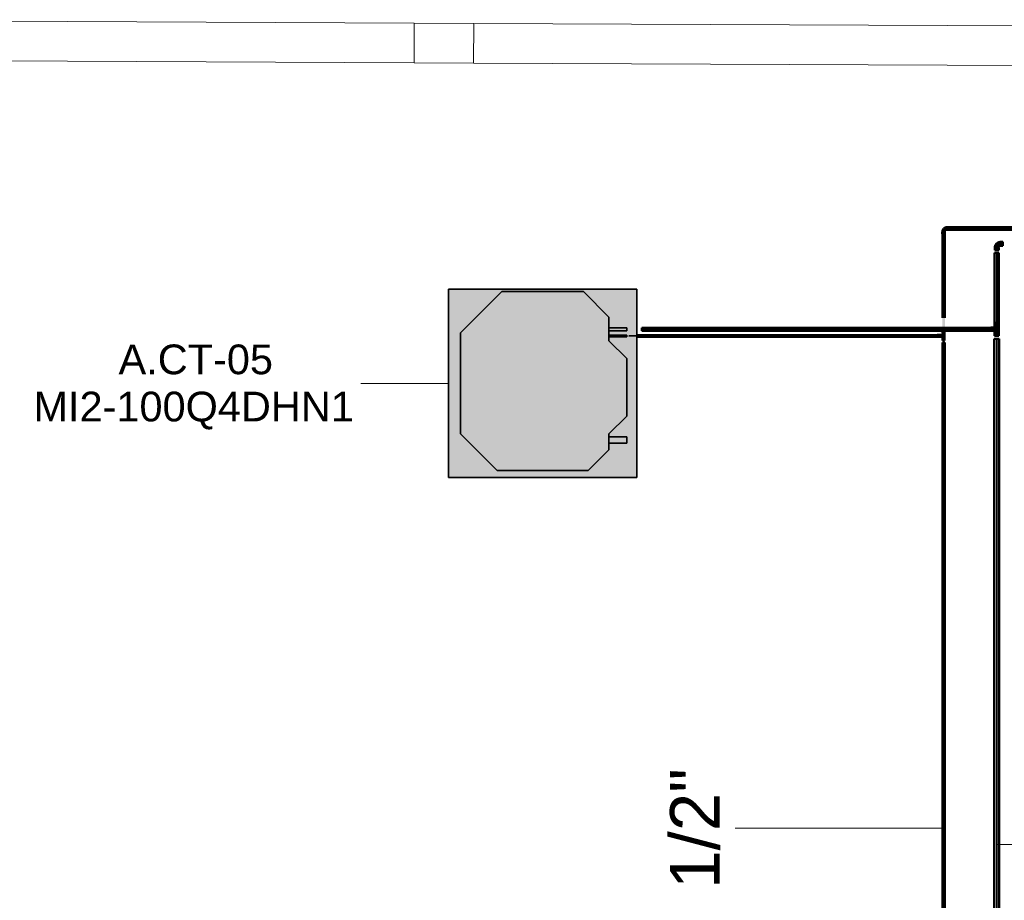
# Model space of a CAD drawing. Header units: millimetres. Extents: x -31934 to 32637, y -11608 to 10611.
# Tile 56 of 59: x 20562 to 25536, y 5817 to 10262. Entities that reach past the tile are written whole.
import ezdxf

# ---------------------------------------------------------------- set-up
doc = ezdxf.new("R2010")
doc.units = ezdxf.units.MM
doc.linetypes.add('Centro', pattern=[30, 12, -6, 6, -6])
doc.linetypes.add('Oculto 1_5', pattern=[2.2, 1.5, -0.7])
for name, color, linetype, lineweight in [('A-DETL', 90, 'Oculto 1_5', 9), ('M-EQPM', 50, 'Continuous', 35), ('M-EQPM-IDEN', 50, 'Continuous', 9), ('P-PIPE', 3, 'Continuous', 50), ('P-PIPE-CNTR', 3, 'Centro', 35), ('P-PIPE-IDEN', 2, 'Continuous', 9), ('PAREDES', 7, 'Continuous', 9), ('PEM1-Layout Terreo_dwg', 8, 'Continuous', 9), ('PILAR', 7, 'Continuous', 9)]:
    doc.layers.add(name, color=color, linetype=linetype, lineweight=lineweight)
doc.styles.add('Arial', font='arial.ttf', dxfattribs={"height": 150})
doc.styles.add('Arial_1', font='arial.ttf', dxfattribs={"height": 250})

# ---------------------------------------------------------------- blocks, each defined once
blk = doc.blocks.new('Cotovelo - Soldado - CU - Padrão-V32-PAVIMENTO TÉRREO TUBULAÇÃO FRIGORIGENA')
at = {"layer": 'P-PIPE', "lineweight": 9}
for points in [[(-31.5, 9.8), (-31.5, -9.8), (-18.3, -8.8), (-18.3, 9.8)], [(-8.8, 18.3), (-8.8, 18.1), (-9.8, 17.7), (-13.3, 11.6), (-17.7, 9), (-18.3, 8.8), (-18.3, -9), (-7.5, -6.6), (-4.4, -5.8), (5.8, 4.4), (8.8, 18.3), (-7.3, 18.3)], [(-8.8, 31.5), (-9.8, 31.5), (-8.8, 18.3), (9.8, 18.3), (8.8, 31.5), (-7.2, 31.5)]]:
    blk.add_hatch(color=160, dxfattribs=at).paths.add_polyline_path(points)
at = {"layer": 'P-PIPE', "color": 5}
for p, q in [((-18.3, 10.1), (-31.5, 10.1)), ((-31.5, 10.1), (-31.5, -10.1)), ((-31.5, 10.1), (-31.5, 9.8)), ((-18.3, -10.1), (-18.3, 10.1)), ((-10.1, 31.5), (-10.1, 18.3)), ((10.1, 31.5), (-10.1, 31.5)), ((-9.8, 31.5), (-10.1, 31.5)), ((-10.1, 18.3), (10.1, 18.3)), ((10.1, 31.5), (9.8, 31.5)), ((9.8, 18.3), (10.1, 18.3)), ((10.1, 18.3), (10.1, 31.5)), ((-31.5, -9.8), (-31.5, -10.1)), ((-31.5, -10.1), (-18.3, -10.1)), ((-18.3, -10.1), (-18.3, -9.8))]:
    blk.add_line(p, q, dxfattribs=at)
at = {"layer": 'P-PIPE', "color": 5, "flags": 128}
for points in [[(-9.5, 18.3), (-9.5, 18), (-9.6, 17.6), (-9.6, 17.3), (-9.6, 16.9), (-9.7, 16.6), (-9.8, 16.2), (-9.9, 15.9), (-10, 15.5), (-10.1, 15.2), (-10.2, 14.9), (-10.4, 14.6), (-10.5, 14.3), (-10.7, 13.9), (-10.9, 13.6), (-11.1, 13.3), (-11.3, 13.1), (-11.5, 12.8), (-11.7, 12.5), (-11.9, 12.3), (-12.2, 12), (-12.4, 11.8), (-12.7, 11.5), (-13, 11.3), (-13.3, 11.1), (-13.6, 10.9), (-13.9, 10.7), (-14.2, 10.6), (-14.5, 10.4), (-14.8, 10.3), (-15.1, 10.1), (-15.5, 10), (-15.8, 9.9), (-16.1, 9.8), (-16.5, 9.7), (-16.8, 9.7), (-17.2, 9.6), (-17.5, 9.6), (-17.9, 9.5), (-18.2, 9.5), (-18.3, 9.5)], [(-18.3, -9.5), (-17.2, -9.5), (-16.1, -9.4), (-15, -9.3), (-13.9, -9.2), (-12.8, -9), (-11.7, -8.7), (-10.6, -8.4), (-9.6, -8.1), (-8.5, -7.7), (-7.5, -7.3), (-6.5, -6.9), (-5.5, -6.4), (-4.5, -5.8), (-3.5, -5.3), (-2.6, -4.7), (-1.7, -4), (-0.8, -3.3), (0, -2.6), (0.9, -1.9), (1.7, -1.1), (2.4, -0.3), (3.1, 0.6), (3.8, 1.4), (4.5, 2.3), (5.1, 3.3), (5.7, 4.2), (6.2, 5.2), (6.7, 6.2), (7.2, 7.2), (7.6, 8.2), (8, 9.3), (8.4, 10.3), (8.7, 11.4), (8.9, 12.5), (9.1, 13.6), (9.3, 14.7), (9.4, 15.8), (9.5, 16.9), (9.5, 18), (9.5, 18.3)]]:
    blk.add_lwpolyline(points, dxfattribs=at)
blk = doc.blocks.new('PEM1-Layout Terreo_dwg-1021386-PAVIMENTO TÉRREO TUBULAÇÃO FRIGORIGENA')
at = {"layer": 'PAREDES'}
for p, q in [((111617.8, 37337.1), (115517.7, 37319.5)), ((115817.7, 37318.2), (119717.6, 37300.6)), ((111616.9, 37137.1), (115516.8, 37119.5)), ((115816.8, 37118.2), (119716.7, 37100.6))]:
    blk.add_line(p, q, dxfattribs=at)
at = {"layer": 'PILAR', "flags": 128}
blk.add_lwpolyline([(115517.7, 37319.5), (115817.7, 37318.2), (115816.8, 37118.2), (115516.8, 37119.5)], close=True, dxfattribs=at)
blk = doc.blocks.new('Midea_VRF_Indoor_4-way Cassette_MI-90_100_112_140_Q4_DHN1-D _2nd DC_ - MI2-100Q4DHN1-V4-PAVIMENTO TÉRREO TUBULAÇÃO FRIGORIGENA')
at = {"layer": 'M-EQPM', "linetype": 'Oculto 1_5', "lineweight": 9}
h = blk.add_hatch(color=256, dxfattribs=at)
h.paths.add_polyline_path([(-415, -475), (475, -475), (475, 234.6), (434.7, 235.3), (434.7, 244.2), (475, 244.2), (475, 475), (-475, 475), (-475, -475)])
h.paths.add_polyline_path([(229.6, -440.4), (-229.6, -440.4), (-415, -255), (-415, 255), (-206.4, 463.6), (206.4, 463.6), (335, 335), (335, 281.2), (425, 280.1), (425, 265.3), (335, 265.3), (335, 244.2), (425, 243.5), (425, 234.6), (335, 234.6), (335, 215), (425, 125), (425, -165), (335, -255), (335, -269), (425, -269.5), (425, -301), (335, -301), (335, -335)])
for points in [[(-229.6, -440.4), (229.6, -440.4), (335, -335), (335, -255), (425, -165), (425, 125), (335, 215), (335, 335), (206.4, 463.6), (-206.4, 463.6), (-415, 255), (-415, -255), (-391.3, -278.7)], [(335, 265.3), (425, 266.3), (425, 281.2), (335, 280.1), (335, 265.5)], [(335, 234.6), (425, 235.3), (425, 244.2), (335, 243.5), (335, 234.8)], [(335, -301), (425, -300.5), (425, -269), (335, -269.5), (335, -300.5)]]:
    blk.add_hatch(color=256, dxfattribs=at).paths.add_polyline_path(points)
at = {"layer": 'A-DETL'}
for p, q in [((425, 244), (425, 244.2)), ((425, 234.6), (425, 234.8)), ((475, 234.9), (475, 243.9)), ((475, 243.9), (475, 234.9))]:
    blk.add_line(p, q, dxfattribs=at)
at = {"layer": 'M-EQPM'}
for p, q in [((0, 475), (-475, 475)), ((-475, 475), (-475, -475)), ((-475, -475), (-475, 475)), ((-475, 475), (475, 475)), ((-206.4, 463.6), (-415, 255)), ((-415, 255), (-206.4, 463.6)), ((206.4, 463.6), (-206.4, 463.6)), ((-206.4, 463.6), (206.4, 463.6)), ((475, 475), (0, 475)), ((335, 335), (206.4, 463.6)), ((206.4, 463.6), (335, 335)), ((475, 244), (475, 475)), ((475, 475), (475, 244)), ((335, 215), (335, 335)), ((335, 335), (335, 215)), ((-415, 255), (-415, -255)), ((-415, -255), (-415, 255)), ((425, 281.2), (335, 281.2)), ((335, 265.3), (425, 265.3)), ((425, 265.3), (425, 281.2)), ((425, 244.2), (335, 244.2)), ((335, 234.6), (425, 234.6)), ((425, 125), (335, 215)), ((335, 215), (425, 125)), ((425, 234.6), (425, 244.2)), ((475, -475), (475, 234.8)), ((475, 234.8), (475, -475)), ((425, -165), (425, 125)), ((425, 125), (425, -165)), ((335, -255), (425, -165)), ((425, -165), (335, -255)), ((-415, -255), (-229.6, -440.4)), ((-229.6, -440.4), (-415, -255)), ((335, -335), (335, -255)), ((335, -255), (335, -335)), ((425, -269), (335, -269)), ((425, -301), (425, -269)), ((229.6, -440.4), (335, -335)), ((335, -335), (229.6, -440.4)), ((335, -301), (425, -301)), ((-229.6, -440.4), (229.6, -440.4)), ((229.6, -440.4), (-229.6, -440.4)), ((-475, -475), (475, -475)), ((475, -475), (-475, -475))]:
    blk.add_line(p, q, dxfattribs=at)
blk = doc.blocks.new('Bucha de redução reta - Soldada - CU - Padrão-1091370-PAVIMENTO TÉRREO TUBULAÇÃO FRIGORIGENA')
at = {"layer": 'P-PIPE', "lineweight": 9}
blk.add_hatch(color=160, dxfattribs=at).paths.add_polyline_path([(25497.7, 8688.5), (25503.7, 8690.4), (25507.2, 8694), (25508.7, 8699.5), (25506.8, 8705.5), (25503.2, 8709), (25497.7, 8710.5), (25492.2, 8709), (25490.1, 8707.1), (25494.8, 8707.4), (25497.7, 8708), (25502.5, 8706.4), (25505.3, 8703), (25506.2, 8699.5), (25504.6, 8694.7), (25501.2, 8691.8), (25497.7, 8691), (25490.4, 8691.3), (25495.5, 8688.8)])
h = blk.add_hatch(color=160, dxfattribs=at)
h.paths.add_polyline_path([(25495.6, 8691.3), (25502.2, 8692.4), (25504, 8694.3), (25502.4, 8693.3), (25499, 8691.8), (25495.5, 8691.3)])
h.paths.add_polyline_path([(25505.3, 8697.5), (25505.9, 8701.7), (25501.9, 8706.2), (25503.8, 8704.2), (25504.8, 8701.7), (25505.1, 8699)])
h.paths.add_polyline_path([(25493.7, 8706.8), (25499, 8707.4), (25495.5, 8707.7), (25493.7, 8706.7)])
at = {"layer": 'A-DETL', "color": 160, "linetype": 'Continuous'}
for radius, start, end in [(11, 135, 225), (8.49, 120, 240), (8.49, 135, 240)]:
    blk.add_arc((25497.7, 8699.5), radius, start, end, dxfattribs=at)
at = {"layer": 'P-PIPE', "color": 5}
for radius, start, end in [(11, 90, 135), (8.49, 90, 120), (11, 270, 90), (8.49, 15, 90), (8.49, 270, 90), (11, 225, 270), (8.49, 240, 270), (8.49, 240, 270), (8.49, 270, 285), (8.49, 315, 0)]:
    blk.add_arc((25497.7, 8699.5), radius, start, end, dxfattribs=at)
blk = doc.blocks.new('Cotovelo - Soldado - CU - Padrão-1091387-PAVIMENTO TÉRREO TUBULAÇÃO FRIGORIGENA')
at = {"layer": 'P-PIPE', "lineweight": 9}
for points in [[(25472, 8699.5), (25480.3, 8699.5), (25480.3, 8707.7), (25468.7, 8706.9), (25468.7, 8699.5)], [(25497.6, 8699.5), (25504.6, 8699.5), (25502.6, 8705.6), (25499.4, 8706.8), (25498.9, 8706.8), (25493.7, 8706.8), (25493, 8706.7), (25480.3, 8707.3), (25481, 8701.7), (25484, 8699.5), (25495.8, 8699.5)], [(25480.3, 8691.3), (25480.3, 8699.5), (25468.7, 8699.5), (25468.7, 8691.3), (25472, 8691.3)], [(25480.3, 8691.7), (25493.7, 8692.3), (25502.6, 8693.4), (25503.7, 8694.4), (25503.6, 8699.5), (25484, 8699.5), (25480.3, 8696.6), (25480.3, 8692)]]:
    blk.add_hatch(color=160, dxfattribs=at).paths.add_polyline_path(points)
at = {"layer": 'A-DETL', "color": 160, "linetype": 'Continuous'}
for p, q in [((25497.1, 8707.4), (25497, 8707.4)), ((25496.9, 8691.6), (25497.1, 8691.6))]:
    blk.add_line(p, q, dxfattribs=at)
at = {"layer": 'P-PIPE', "color": 5}
for p, q in [((25480.3, 8708), (25468.7, 8708)), ((25468.7, 8691), (25480.3, 8691))]:
    blk.add_line(p, q, dxfattribs=at)
at = {"layer": 'P-PIPE', "color": 5, "flags": 128}
for points in [[(25497.7, 8707.4), (25497.6, 8707.4), (25497.6, 8707.4), (25497.5, 8707.4), (25497.4, 8707.4), (25497.3, 8707.4), (25497.2, 8707.4), (25497, 8707.4), (25496.8, 8707.4), (25496.5, 8707.4), (25496.3, 8707.4), (25496, 8707.4), (25495.7, 8707.4), (25495.4, 8707.4), (25495, 8707.4), (25494.6, 8707.4), (25494.2, 8707.4), (25493.8, 8707.4), (25493.4, 8707.4), (25492.9, 8707.4), (25492.4, 8707.4), (25491.9, 8707.4), (25491.4, 8707.4), (25490.8, 8707.4), (25490.3, 8707.4), (25489.7, 8707.4), (25489.1, 8707.4), (25488.5, 8707.4), (25487.9, 8707.4), (25487.3, 8707.4), (25486.6, 8707.4), (25486, 8707.4), (25485.3, 8707.4), (25484.6, 8707.4), (25484, 8707.4), (25483.3, 8707.4), (25482.6, 8707.4), (25481.9, 8707.4), (25481.2, 8707.4), (25480.5, 8707.4), (25480.3, 8707.4)], [(25480.3, 8691.6), (25481, 8691.6), (25481.7, 8691.6), (25482.4, 8691.6), (25483.1, 8691.6), (25483.8, 8691.6), (25484.5, 8691.6), (25485.1, 8691.6), (25485.8, 8691.6), (25486.4, 8691.6), (25487.1, 8691.6), (25487.7, 8691.6), (25488.3, 8691.6), (25488.9, 8691.6), (25489.5, 8691.6), (25490.1, 8691.6), (25490.7, 8691.6), (25491.2, 8691.6), (25491.8, 8691.6), (25492.3, 8691.6), (25492.8, 8691.6), (25493.2, 8691.6), (25493.7, 8691.6), (25494.1, 8691.6), (25494.5, 8691.6), (25494.9, 8691.6), (25495.3, 8691.6), (25495.6, 8691.6), (25495.9, 8691.6), (25496.2, 8691.6), (25496.5, 8691.6), (25496.7, 8691.6), (25496.9, 8691.6), (25497.1, 8691.6), (25497.3, 8691.6), (25497.4, 8691.6), (25497.5, 8691.6), (25497.6, 8691.6), (25497.6, 8691.6), (25497.7, 8691.6)]]:
    blk.add_lwpolyline(points, dxfattribs=at)
at = {"layer": 'P-PIPE', "color": 5}
for radius, start, end in [(8.49, 0, 120), (8.49, 0, 120), (7.93, 0, 112.9608), (8.49, 240, 0), (8.49, 240, 0), (7.93, 247.0392, 0)]:
    blk.add_arc((25497.7, 8699.5), radius, start, end, dxfattribs=at)
for centre, start_param, end_param in [((25468.7, 8699.5), 6.021386, 7.853982), ((25480.3, 8699.5), 6.021386, 7.853982), ((25468.7, 8699.5), 1.570796, 3.403392), ((25480.3, 8699.5), 1.570796, 2.356194), ((25480.3, 8699.5), 2.617994, 3.403392)]:
    blk.add_ellipse(centre, major_axis=(0, 8.49), ratio=0.000356, start_param=start_param, end_param=end_param, dxfattribs=at)
blk = doc.blocks.new('Cotovelo - Soldado - CU - Padrão-V121-PAVIMENTO TÉRREO TUBULAÇÃO FRIGORIGENA')
at = {"layer": 'P-PIPE', "lineweight": 9}
for points in [[(-26.5, 6.6), (-26.5, -6.6), (-16.3, -6), (-16.3, 6.6)], [(-1.8, 16.3), (-4.9, 16.3), (-4.9, 14.4), (-6.6, 15.6), (-9.3, 9.3), (-15.7, 6), (-16.3, 6), (-16.3, -4.9), (-11.2, -5), (-5, -3.2), (-5.2, -1.5), (-2.5, -0.8), (3.3, 5), (5.4, 12.9), (4.5, 16.3), (-1.1, 16.3)], [(-6, 26.5), (-6.6, 26.5), (-6, 16.3), (6.6, 16.3), (6, 26.5), (-4.9, 26.5)]]:
    blk.add_hatch(color=20, dxfattribs=at).paths.add_polyline_path(points)
at = {"layer": 'A-DETL', "color": 20, "linetype": 'Continuous'}
blk.add_line((-16.2, 6.3), (-16.3, 6.3), dxfattribs=at)
at = {"layer": 'P-PIPE', "color": 1}
for p, q in [((-16.3, 6.9), (-26.5, 6.9)), ((-26.5, 6.9), (-26.5, -6.9)), ((-26.5, 6.9), (-26.5, 6.6)), ((-16.3, 6.6), (-16.3, 6.9)), ((-16.3, -6.9), (-16.3, 6.9)), ((-6.9, 26.5), (-6.9, 16.3)), ((6.9, 26.5), (-6.9, 26.5)), ((-6.6, 26.5), (-6.9, 26.5)), ((-6.9, 16.3), (-6.6, 16.3)), ((-6.9, 16.3), (6.9, 16.3)), ((6.9, 26.5), (6.6, 26.5)), ((6.6, 16.3), (6.9, 16.3)), ((6.9, 16.3), (6.9, 26.5)), ((-26.5, -6.6), (-26.5, -6.9)), ((-26.5, -6.9), (-16.3, -6.9)), ((-16.3, -6.9), (-16.3, -6.6))]:
    blk.add_line(p, q, dxfattribs=at)
at = {"layer": 'P-PIPE', "color": 1, "flags": 128}
for points in [[(-6.4, 16.3), (-6.4, 15.9), (-6.4, 15.5), (-6.4, 15.1), (-6.5, 14.7), (-6.5, 14.4), (-6.6, 14), (-6.7, 13.6), (-6.9, 13.2), (-7, 12.8), (-7.1, 12.4), (-7.3, 12.1), (-7.5, 11.7), (-7.7, 11.4), (-7.9, 11), (-8.1, 10.7), (-8.3, 10.4), (-8.6, 10.1), (-8.8, 9.8), (-9.1, 9.5), (-9.4, 9.2), (-9.7, 8.9), (-10, 8.6), (-10.3, 8.4), (-10.6, 8.2), (-10.9, 7.9), (-11.3, 7.7), (-11.6, 7.5), (-12, 7.3), (-12.3, 7.2), (-12.7, 7), (-13.1, 6.9), (-13.5, 6.8), (-13.9, 6.7), (-14.2, 6.6), (-14.6, 6.5), (-15, 6.4), (-15.4, 6.4), (-15.8, 6.4), (-16.2, 6.3), (-16.3, 6.3)], [(-16.3, -6.4), (-15.4, -6.3), (-14.5, -6.3), (-13.6, -6.2), (-12.7, -6.1), (-11.8, -5.9), (-10.9, -5.7), (-10.1, -5.5), (-9.2, -5.2), (-8.3, -4.9), (-7.5, -4.6), (-6.7, -4.2), (-5.9, -3.8), (-5.1, -3.4), (-4.3, -2.9), (-3.5, -2.4), (-2.8, -1.9), (-2.1, -1.3), (-1.4, -0.7), (-0.7, -0.1), (-0.1, 0.5), (0.6, 1.2), (1.1, 1.9), (1.7, 2.6), (2.2, 3.3), (2.8, 4.1), (3.2, 4.9), (3.7, 5.6), (4.1, 6.5), (4.5, 7.3), (4.8, 8.1), (5.1, 9), (5.4, 9.8), (5.6, 10.7), (5.8, 11.6), (6, 12.5), (6.2, 13.4), (6.3, 14.3), (6.3, 15.2), (6.3, 16.1), (6.3, 16.3)]]:
    blk.add_lwpolyline(points, dxfattribs=at)

msp = doc.modelspace()

# ---------------------------------------------------------------- hatches: boundary and pattern name
at = {"layer": 'P-PIPE'}
for color, points in [(10, [(25256.009, 9208.234), (28602.997, 9208.234), (28602.997, 9214.584), (25256.009, 9213.734), (25256.009, 9209.878)]), (10, [(26085.601, 9201.884), (28602.997, 9202.735), (28602.997, 9208.234), (25256.009, 9208.234), (25256.009, 9201.884), (25676.531, 9201.884)]), (10, [(25223.158, 8707.448), (25229.503, 8707.448), (25229.503, 9181.728), (25223.153, 9181.728), (25223.153, 8707.448)]), (10, [(25235.849, 8707.448), (25235.853, 8707.448), (25235.002, 9181.728), (25229.503, 9181.728), (25229.536, 8707.448), (25235.637, 8707.448)]), (170, [(25486.928, 8732.26), (25497.66, 8732.26), (25497.66, 9085.047), (25486.55, 9085.047), (25486.55, 8732.26)]), (170, [(25508.77, 8732.26), (25508.391, 9085.047), (25497.66, 9085.047), (25497.66, 8732.26), (25508.391, 8732.26)]), (170, [(24040.254, 8699.513), (25468.678, 8699.513), (25468.68, 8707.448), (23705.414, 8706.385), (23705.412, 8699.513)]), (170, [(25497.66, 8717.607), (25497.66, 8732.26), (25485.958, 8732.26), (25486.356, 8717.607), (25494.631, 8717.607)]), (170, [(25509.362, 8717.607), (25508.963, 8732.26), (25497.66, 8732.26), (25497.66, 8717.607), (25508.963, 8717.607)]), (10, [(24449.323, 8665.711), (25197.388, 8665.711), (25197.388, 8670.471), (23638.976, 8669.833), (23638.976, 8665.711), (24040.254, 8665.711)]), (10, [(24858.393, 8660.951), (25197.388, 8661.588), (25197.388, 8665.711), (23638.976, 8665.711), (23638.976, 8660.951), (24449.323, 8660.951)]), (170, [(25468.68, 8691.578), (25468.678, 8699.513), (23705.412, 8699.513), (23705.414, 8691.578), (25267.462, 8691.578)]), (10, [(25207.062, 8661.16), (25207.062, 8670.262), (25198.388, 8669.427), (25198.388, 8661.16)]), (10, [(25215.747, 8661.186), (25215.747, 8670.236), (25207.062, 8669.405), (25207.062, 8661.186)]), (10, [(25215.747, 8661.588), (25226.138, 8662.345), (25226.835, 8664.358), (25226.049, 8669.165), (25225.381, 8669.83), (25215.747, 8669.077), (25215.747, 8661.591)]), (10, [(25234.028, 8679.55), (25233.198, 8688.234), (25224.978, 8688.234), (25225.809, 8679.55), (25233.198, 8679.55)]), (10, [(25233.198, 8651.871), (25234.101, 8651.871), (25233.198, 8679.55), (25225.381, 8679.55), (25226.138, 8669.077), (25229.503, 8665.711), (25225.383, 8661.588), (25226.138, 8651.871), (25232.869, 8651.871)]), (170, [(25489.385, 8666.766), (25497.66, 8666.766), (25497.66, 8681.419), (25485.958, 8681.419), (25486.356, 8666.766), (25487.525, 8666.766)]), (170, [(25509.362, 8666.766), (25508.963, 8681.419), (25497.66, 8681.419), (25497.66, 8666.766), (25508.963, 8666.766)]), (10, [(25223.37, 3784.951), (25229.503, 3784.951), (25229.503, 8633.513), (25223.153, 8633.513), (25223.153, 3784.951)]), (10, [(25234.028, 8643.187), (25233.198, 8651.871), (25224.978, 8651.871), (25225.809, 8643.187), (25233.198, 8643.187)]), (10, [(25231.147, 3784.951), (25235.852, 3784.951), (25235.002, 8633.513), (25229.503, 8633.513), (25229.509, 3784.951)]), (170, [(25497.66, 3832.154), (25497.66, 8651.123), (25484.96, 8651.123), (25486.095, 3832.154), (25494.373, 3832.154)]), (170, [(25497.66, 3832.154), (25510.36, 3832.154), (25509.927, 8651.123), (25497.66, 8651.123), (25497.66, 4170.568)])]:
    msp.add_hatch(color=color, dxfattribs=at).paths.add_polyline_path(points)
h = msp.add_hatch(color=170, dxfattribs=at)
h.paths.add_polyline_path([(25486.928, 8681.419), (25497.66, 8681.419), (25497.428, 8687.841), (25492.043, 8689.704), (25486.683, 8691.698), (25486.55, 8681.419)])
h.paths.add_polyline_path([(25486.687, 8707.009), (25490.003, 8708.145), (25497.428, 8711.185), (25497.66, 8711.215), (25497.66, 8717.607), (25486.55, 8717.607), (25486.684, 8707.251)])
h = msp.add_hatch(color=5, dxfattribs=at)
h.paths.add_polyline_path([(25497.66, 8687.811), (25505.445, 8690.863), (25507.195, 8693.421), (25508.963, 8696.484), (25508.963, 8702.542), (25505.831, 8707.328), (25501.627, 8710.152), (25497.66, 8711.215), (25492.155, 8709.387), (25495.461, 8710.234), (25500.509, 8710.148), (25505.934, 8706.66), (25508.38, 8701.711), (25508.22, 8696.484), (25504.807, 8691.238), (25499.858, 8688.793), (25494.631, 8688.952), (25495.461, 8688.1)])
h.paths.add_polyline_path([(25503.666, 8693.507), (25505.934, 8697.85), (25504.61, 8695.787), (25504.066, 8694.474)])
h.paths.add_polyline_path([(25503.666, 8705.519), (25499.036, 8707.826), (25501.678, 8706.342), (25503.625, 8705.536)])
h = msp.add_hatch(color=170, dxfattribs=at)
h.paths.add_polyline_path([(25508.391, 8681.419), (25508.77, 8681.419), (25507.534, 8694.008), (25503.666, 8689.498), (25500.622, 8688.605), (25497.66, 8687.811), (25497.66, 8681.419), (25507.934, 8681.419)])
h.paths.add_polyline_path([(25508.586, 8703.452), (25507.794, 8717.607), (25497.66, 8717.607), (25497.879, 8711.156), (25504.11, 8709.048), (25508.542, 8703.558)])
h = msp.add_hatch(color=5, dxfattribs=at)
h.paths.add_polyline_path([(25503.81, 8694.837), (25505.324, 8697.459), (25504.259, 8697.459), (25504.039, 8696.174)])
h.paths.add_polyline_path([(25499.444, 8706.634), (25497.66, 8707.448), (25498.866, 8706.76), (25499.036, 8706.723)])

# ---------------------------------------------------------------- linework, layer by layer
at = {"layer": 'A-DETL', "color": 160, "linetype": 'Continuous'}
for p, q in [((25486.55, 8706.942), (25486.55, 8701.723)), ((25486.55, 8697.303), (25486.55, 8692.084))]:
    msp.add_line(p, q, dxfattribs=at)
at = {"layer": 'A-DETL', "color": 20, "linetype": 'Continuous'}
for p, q in [((25223.153, 8697.909), (25227.86, 8697.909)), ((25224.456, 8688.234), (25224.278, 8688.234)), ((25224.456, 8688.234), (25224.278, 8688.234)), ((25224.278, 8679.55), (25224.456, 8679.55)), ((25224.278, 8679.55), (25224.456, 8679.55)), ((25229.503, 8697.909), (25235.853, 8697.909)), ((25234.728, 8688.234), (25234.55, 8688.234)), ((25234.728, 8688.234), (25234.55, 8688.234)), ((25234.55, 8679.55), (25234.728, 8679.55)), ((25234.55, 8679.55), (25234.728, 8679.55)), ((25224.456, 8651.871), (25224.278, 8651.871)), ((25224.456, 8651.871), (25224.278, 8651.871)), ((25224.278, 8643.187), (25224.456, 8643.187)), ((25224.278, 8643.187), (25224.456, 8643.187)), ((25234.728, 8651.871), (25234.55, 8651.871)), ((25234.728, 8651.871), (25234.55, 8651.871)), ((25234.55, 8643.187), (25234.728, 8643.187)), ((25234.55, 8643.187), (25234.728, 8643.187))]:
    msp.add_line(p, q, dxfattribs=at)
at = {"layer": 'A-DETL', "color": 160, "linetype": 'Continuous'}
for centre, radius, start, end in [((25497.66, 8699.513), 11.702, 135, 225), ((25497.66, 8699.513), 11.702, 150, 210), ((25497.66, 8699.513), 7.935, 21.5353, 180), ((25497.66, 8703.481), 3.967, 270, 90), ((25497.66, 8699.513), 7.935, 180, 338.4647), ((25497.66, 8695.546), 3.967, 90, 270)]:
    msp.add_arc(centre, radius, start, end, dxfattribs=at)
at = {"layer": 'A-DETL', "color": 20, "linetype": 'Continuous'}
for centre, major_axis, start_param, end_param in [((25197.388, 8665.711), (0, 4.9), 0, 0.26179939), ((25197.388, 8665.711), (0, 4.9), 6.02138595, 6.28318531), ((25197.388, 8665.711), (0, 4.9), 2.87979327, 3.14159265), ((25197.388, 8665.711), (0, 4.9), 3.14159265, 3.40339202), ((25198.388, 8665.711), (0, 5.255), 0, 0.26179938), ((25198.388, 8665.711), (0, 5.255), 6.02138592, 6.28318533), ((25198.388, 8665.711), (0, 5.255), 2.87979327, 3.14159265), ((25198.388, 8665.711), (0, 5.255), 3.14159265, 3.40339206), ((25207.062, 8665.711), (0, 5.255), 6.0213859, 6.28318531), ((25207.062, 8665.711), (0, 5.255), 0.00000001, 0.26179939), ((25207.062, 8665.711), (0, 5.225), 6.02138593, 6.28318531), ((25207.062, 8665.711), (0, 5.225), 0, 0.2617994), ((25207.062, 8665.711), (0, 5.225), 3.14159265, 3.40339204), ((25207.062, 8665.711), (0, 5.225), 2.87979327, 3.14159267), ((25207.062, 8665.711), (0, 5.255), 3.14159265, 3.40339206), ((25207.062, 8665.711), (0, 5.255), 2.87979327, 3.14159265), ((25215.746, 8665.711), (0, 5.225), 0, 0.2617994), ((25215.746, 8665.711), (0, 5.225), 6.0213859, 6.28318531), ((25215.746, 8665.711), (0, 5.225), 2.87979325, 3.14159265), ((25215.746, 8665.711), (0, 5.225), 3.14159265, 3.40339206)]:
    msp.add_ellipse(centre, major_axis=major_axis, ratio=0.00002807, start_param=start_param, end_param=end_param, dxfattribs=at)
at = {"layer": 'M-EQPM-IDEN'}
msp.add_line((22729.297, 8426.302), (22285.909, 8426.302), dxfattribs=at)
at = {"layer": 'P-PIPE', "color": 1}
for p, q in [((28602.997, 9214.584), (25256.009, 9214.584)), ((25256.009, 9201.884), (28602.997, 9201.884)), ((25223.153, 9181.728), (25223.153, 8757.448)), ((25235.853, 8757.448), (25235.853, 9181.728)), ((23638.976, 8670.471), (23638.976, 8670.308)), ((23638.976, 8661.113), (23638.976, 8660.951)), ((25197.388, 8670.471), (23679.296, 8670.471)), ((23679.296, 8660.951), (25197.388, 8660.951)), ((25198.388, 8670.611), (25197.388, 8670.611)), ((25197.388, 8660.951), (25197.388, 8670.471)), ((25197.388, 8660.811), (25198.388, 8660.811)), ((25207.062, 8670.966), (25198.388, 8670.966)), ((25198.388, 8660.455), (25207.062, 8660.455)), ((25215.746, 8670.936), (25207.062, 8670.936)), ((25207.062, 8660.485), (25215.746, 8660.485)), ((25224.743, 8670.471), (25215.746, 8670.471)), ((25215.746, 8660.951), (25224.743, 8660.951)), ((25224.278, 8688.234), (25224.278, 8679.55)), ((25234.728, 8688.234), (25224.278, 8688.234)), ((25224.978, 8688.234), (25224.278, 8688.234)), ((25224.278, 8679.55), (25224.978, 8679.55)), ((25224.278, 8679.55), (25234.728, 8679.55)), ((25224.743, 8679.55), (25224.743, 8670.471)), ((25224.905, 8679.55), (25224.743, 8679.55)), ((25224.905, 8679.55), (25224.743, 8679.55)), ((25224.743, 8660.951), (25224.743, 8651.871)), ((25234.728, 8688.234), (25234.028, 8688.234)), ((25234.028, 8679.55), (25234.728, 8679.55)), ((25234.263, 8679.55), (25234.101, 8679.55)), ((25234.263, 8679.55), (25234.101, 8679.55)), ((25234.263, 8651.871), (25234.263, 8679.55)), ((25234.728, 8679.55), (25234.728, 8688.234)), ((25223.153, 8633.513), (25223.153, 3834.951)), ((25235.853, 8633.513), (25223.153, 8633.513)), ((25224.278, 8651.871), (25224.278, 8643.187)), ((25234.728, 8651.871), (25224.278, 8651.871)), ((25224.978, 8651.871), (25224.278, 8651.871)), ((25224.278, 8643.187), (25224.978, 8643.187)), ((25224.278, 8643.187), (25234.728, 8643.187)), ((25224.905, 8651.871), (25224.743, 8651.871)), ((25224.905, 8651.871), (25224.743, 8651.871)), ((25234.728, 8651.871), (25234.028, 8651.871)), ((25234.028, 8643.187), (25234.728, 8643.187)), ((25234.263, 8651.871), (25234.101, 8651.871)), ((25234.263, 8651.871), (25234.101, 8651.871)), ((25234.728, 8643.187), (25234.728, 8651.871)), ((25235.853, 3834.951), (25235.853, 8633.513))]:
    msp.add_line(p, q, dxfattribs=at)
at = {"layer": 'P-PIPE', "color": 5}
for p, q in [((25486.55, 9085.047), (25486.55, 8732.26)), ((25508.77, 9085.047), (25486.55, 9085.047)), ((25508.77, 8732.26), (25508.77, 9085.047)), ((25468.681, 8707.448), (23705.414, 8707.448)), ((25485.958, 8732.26), (25485.958, 8717.607)), ((25497.66, 8732.26), (25485.958, 8732.26)), ((25485.958, 8717.607), (25497.66, 8717.607)), ((25486.55, 8717.607), (25486.55, 8706.991)), ((25509.362, 8732.26), (25497.66, 8732.26)), ((25497.66, 8717.607), (25509.362, 8717.607)), ((25508.77, 8702.69), (25508.77, 8717.607)), ((25509.362, 8717.607), (25509.362, 8732.26)), ((23705.414, 8691.578), (25468.681, 8691.578)), ((25485.958, 8681.419), (25485.958, 8666.766)), ((25497.66, 8681.419), (25485.958, 8681.419)), ((25485.958, 8666.766), (25497.66, 8666.766)), ((25486.55, 8692.035), (25486.55, 8681.419)), ((25509.362, 8681.419), (25497.66, 8681.419)), ((25497.66, 8666.766), (25509.362, 8666.766)), ((25508.77, 8681.419), (25508.77, 8696.149)), ((25509.362, 8666.766), (25509.362, 8681.419)), ((25484.96, 8651.123), (25484.96, 3832.154)), ((25510.36, 8651.123), (25484.96, 8651.123)), ((25510.36, 3832.154), (25510.36, 8651.123))]:
    msp.add_line(p, q, dxfattribs=at)
for start, end in [(90, 135), (105, 135), (270, 90), (30, 90), (225, 270), (225, 255), (270, 300), (315, 345)]:
    msp.add_arc((25497.66, 8699.513), 11.702, start, end, dxfattribs=at)
at = {"layer": 'P-PIPE', "color": 170, "lineweight": 35}
for start, end in [(0, 21.160182), (338.839818, 0)]:
    msp.add_arc((25497.66, 8699.513), 7.935, start, end, dxfattribs=at)
at = {"layer": 'P-PIPE', "color": 5}
for start_param, end_param in [(0, 1.57079633), (1.57079633, 3.14159265)]:
    msp.add_ellipse((23705.414, 8699.513), major_axis=(0, 7.935), ratio=0.00035639, start_param=start_param, end_param=end_param, dxfattribs=at)
at = {"layer": 'P-PIPE', "color": 1}
for centre, major_axis, start_param, end_param in [((25197.388, 8665.711), (0, 4.9), 0, 0.26179939), ((25197.388, 8665.711), (0, 4.9), 3.14159265, 6.28318531), ((25197.388, 8665.711), (0, 4.9), 2.87979327, 3.14159265), ((25198.388, 8665.711), (0, 5.255), 0, 0.52359879), ((25198.388, 8665.711), (0, 5.255), 3.14159265, 6.28318531), ((25198.388, 8665.711), (0, 4.9), 6.02138592, 6.28318531), ((25198.388, 8665.711), (0, 4.9), 0.00000003, 0.26179939), ((25198.388, 8665.711), (0, 5.255), 2.61799388, 3.14159266), ((25198.388, 8665.711), (0, 4.9), 3.14159265, 3.40339204), ((25198.388, 8665.711), (0, 4.9), 2.87979329, 3.14159265), ((25207.062, 8665.711), (0, 5.255), 3.14159265, 6.28318531), ((25207.062, 8665.711), (0, 5.255), 0, 0.52359878), ((25207.062, 8665.711), (0, 5.225), 4.97580139, 6.28318531), ((25207.062, 8665.711), (0, 5.225), 0, 0.5235988), ((25207.062, 8665.711), (0, 5.225), 4.45058959, 4.97418837), ((25207.062, 8665.711), (0, 5.225), 3.14159265, 4.44897657), ((25207.062, 8665.711), (0, 5.225), 2.61799388, 3.14159268), ((25207.062, 8665.711), (0, 5.255), 2.61799387, 3.14159265), ((25215.746, 8665.711), (0, 5.225), 0, 0.52359878), ((25215.746, 8665.711), (0, 5.225), 3.14159265, 6.28318531), ((25215.746, 8665.711), (0, 4.76), 6.02138594, 6.28318531), ((25215.746, 8665.711), (0, 4.76), 0, 0.2617994), ((25215.746, 8665.711), (0, 5.225), 2.61799387, 3.14159265), ((25215.746, 8665.711), (0, 4.76), 3.14159265, 3.40339203), ((25215.746, 8665.711), (0, 4.76), 2.87979327, 3.14159267)]:
    msp.add_ellipse(centre, major_axis=major_axis, ratio=0.00002807, start_param=start_param, end_param=end_param, dxfattribs=at)
at = {"layer": 'P-PIPE-CNTR', "color": 10, "linetype": 'Continuous'}
for p, q in [((25256.009, 9208.234), (25245.84, 9208.234)), ((25256.009, 9208.234), (28602.997, 9208.234)), ((25229.503, 9191.897), (25229.503, 9181.728)), ((25229.503, 8757.448), (25229.503, 9181.728)), ((23638.976, 8665.711), (25197.388, 8665.711)), ((25207.062, 8665.711), (25197.388, 8665.711)), ((25207.062, 8665.711), (25229.503, 8665.711)), ((25229.503, 8688.234), (25229.503, 8643.187)), ((25229.503, 3834.951), (25229.503, 8633.513))]:
    msp.add_line(p, q, dxfattribs=at)
at = {"layer": 'P-PIPE-CNTR', "color": 170, "linetype": 'Continuous'}
for p, q in [((25497.66, 9112.354), (25497.66, 9099.201)), ((25529.119, 9130.66), (25515.965, 9130.66)), ((25497.66, 8732.26), (25497.66, 9085.047)), ((25497.66, 8732.26), (25497.66, 8710.523)), ((25497.66, 8683.643), (25497.66, 8715.383)), ((23705.414, 8699.513), (25468.678, 8699.513)), ((25480.34, 8699.513), (25468.681, 8699.513)), ((25480.34, 8699.513), (25497.66, 8699.513)), ((25481.79, 8699.513), (25513.53, 8699.513)), ((25497.66, 8688.503), (25497.66, 8666.766)), ((25497.66, 3832.154), (25497.66, 8651.123))]:
    msp.add_line(p, q, dxfattribs=at)
at = {"layer": 'P-PIPE-CNTR', "color": 10, "linetype": 'Continuous'}
msp.add_arc((25245.84, 9191.897), 16.337, 90, 180, dxfattribs=at)
at = {"layer": 'P-PIPE-CNTR', "color": 170, "linetype": 'Continuous'}
msp.add_arc((25515.965, 9112.354), 18.306, 90, 180, dxfattribs=at)
at = {"layer": 'P-PIPE-IDEN'}
for p, q in [((25229.503, 6181.719), (24177.193, 6181.719)), ((25497.66, 6098.676), (26131.609, 6098.676))]:
    msp.add_line(p, q, dxfattribs=at)

# ---------------------------------------------------------------- block references
at = {"layer": 'A-DETL', "color": 20, "linetype": 'Continuous', "rotation": 180}
msp.add_blockref('Cotovelo - Soldado - CU - Padrão-V121-PAVIMENTO TÉRREO TUBULAÇÃO FRIGORIGENA', (25229.503, 9208.234), dxfattribs=at)
at = {"layer": 'A-DETL'}
msp.add_blockref('Midea_VRF_Indoor_4-way Cassette_MI-90_100_112_140_Q4_DHN1-D _2nd DC_ - MI2-100Q4DHN1-V4-PAVIMENTO TÉRREO TUBULAÇÃO FRIGORIGENA', (23204.297, 8426.302), dxfattribs=at)
at = {"layer": 'A-DETL', "color": 160, "linetype": 'Continuous'}
for name in ['Cotovelo - Soldado - CU - Padrão-1091387-PAVIMENTO TÉRREO TUBULAÇÃO FRIGORIGENA', 'Bucha de redução reta - Soldada - CU - Padrão-1091370-PAVIMENTO TÉRREO TUBULAÇÃO FRIGORIGENA']:
    msp.add_blockref(name, (0, 0), dxfattribs=at)
at = {"layer": 'P-PIPE', "color": 5, "rotation": 180}
msp.add_blockref('Cotovelo - Soldado - CU - Padrão-V32-PAVIMENTO TÉRREO TUBULAÇÃO FRIGORIGENA', (25497.66, 9130.66), dxfattribs=at)
at = {"layer": 'PEM1-Layout Terreo_dwg', "color": 7}
msp.add_blockref('PEM1-Layout Terreo_dwg-1021386-PAVIMENTO TÉRREO TUBULAÇÃO FRIGORIGENA', (-92961.952, -27074.843), dxfattribs=at)

# ---------------------------------------------------------------- texts
at = {"layer": 'M-EQPM-IDEN', "char_height": 150, "attachment_point": 1, "style": 'Arial'}
for s, insert, width in [('A.CT-05', (21061.857, 8622.479), 954.00812), ('MI2-100Q4DHN1', (20631.909, 8384.354), 1996.20187)]:
    msp.add_mtext(s, dxfattribs=dict(at, insert=insert, width=width))

# ---------------------------------------------------------------- next in the draw order: texts
at = {"layer": 'P-PIPE-IDEN', "insert": (23847.693, 5874.219), "char_height": 250, "width": 737.5525, "attachment_point": 1, "rotation": 90, "style": 'Arial_1', "bg_fill": 3, "box_fill_scale": 1.25, "bg_fill_color": 256, "bg_fill_true_color": 13158600, "bg_fill_transparency": 0}
msp.add_mtext('1/2"', dxfattribs=at)

doc.saveas('drawing.dxf')
